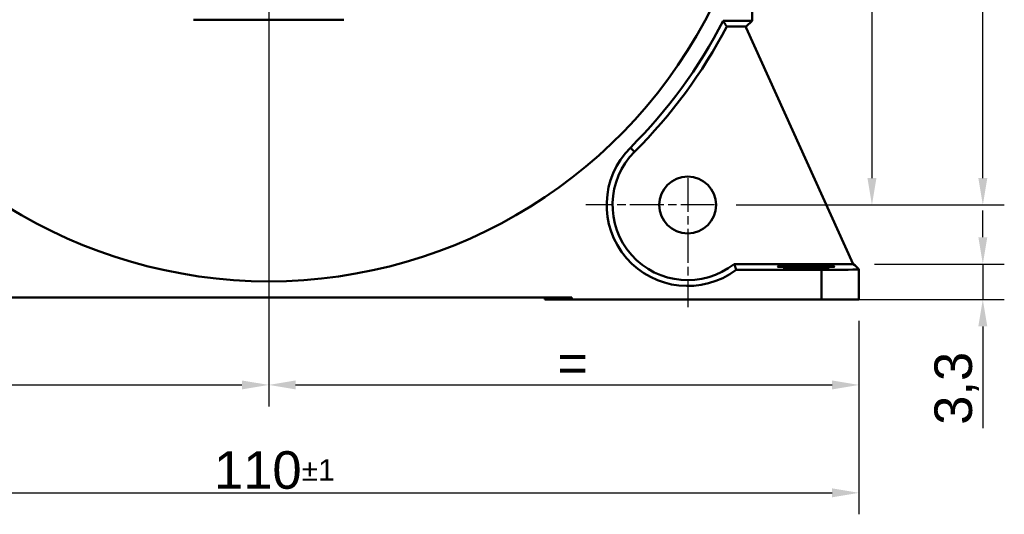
# Model space of a CAD drawing. Header units: millimetres. Extents: x 28 to 267, y 57 to 278.
# Tile 3 of 5: x 80 to 171, y 141 to 187. Entities that reach past the tile are written whole.
import ezdxf

# ---------------------------------------------------------------- set-up
doc = ezdxf.new("R2010")
doc.units = ezdxf.units.MM
doc.linetypes.add('CHAIN', pattern=[0.3543, 0.2362, -0.0295, 0.0591, -0.0295])
doc.linetypes.add('LONG_DASH_DOTTED', pattern=[0.3001, 0.2362, -0.0295, 0.0049, -0.0295])
for name, color, linetype, lineweight in [('Arêtes tangentes visibles(GABARIT)', 7, 'Continuous', 50), ('Arêtes visibles(GABARIT)', 7, 'Continuous', 50), ('Cotes(GABARIT)', 7, 'Continuous', 25), ('Marque de centre(GABARIT)', 7, 'LONG_DASH_DOTTED', 25)]:
    doc.layers.add(name, color=color, linetype=linetype, lineweight=lineweight)
doc.styles.add('Courant-BSI', font='arial.ttf')
doc.dimstyles.new('MS-Relais', dxfattribs={"dimtxt": 3.5, "dimasz": 2.5, "dimexe": 2, "dimexo": 2, "dimgap": 0.3, "dimtad": 1, "dimtoh": 1, "dimrnd": 1e-08, "dimtxsty": 'Courant-BSI', "dimcen": 0.09, "dimdle": 6, "dimclrd": 7, "dimclre": 7, "dimclrt": 7, "dimazin": 2, "dimtfac": 0.571429, "dimtmove": 0, "dimatfit": 3, "dimfxl": 1, "dimtolj": 1, "dimlwd": 25, "dimlwe": 25, "dimarcsym": 0})

# ---------------------------------------------------------------- blocks, each defined once
blk = doc.blocks.new('*D20')
at = {"layer": 'Cotes(GABARIT)', "color": 7, "linetype": 'Continuous', "lineweight": 25}
for p, q in [((169.372, 166.909), (169.372, 169.409)), ((159.303, 164.409), (171.372, 164.409)), ((169.372, 164.409), (169.372, 161.109)), ((156.339, 161.109), (171.372, 161.109)), ((169.372, 158.609), (169.372, 149.139))]:
    blk.add_line(p, q, dxfattribs=at)
at = {"layer": 'Cotes(GABARIT)', "color": 7, "linetype": 'Continuous'}
for points in [[(168.955, 166.909), (169.788, 166.909), (169.372, 164.409)], [(168.955, 158.609), (169.788, 158.609), (169.372, 161.109)]]:
    blk.add_solid(points, dxfattribs=at)
at = {"layer": 'Defpoints', "color": 0, "linetype": 'Continuous'}
for p in [(157.303, 164.409), (154.339, 161.109), (169.372, 161.109)]:
    blk.add_point(p, dxfattribs=at)
at = {"layer": 'Cotes(GABARIT)', "color": 7, "linetype": 'Continuous', "lineweight": 25, "insert": (164.865, 149.439), "char_height": 3.5, "attachment_point": 1, "rotation": 90, "style": 'Courant-BSI'}
blk.add_mtext('\\A1;3,3', dxfattribs=at)
blk = doc.blocks.new('*D21')
at = {"layer": 'Cotes(GABARIT)', "color": 7, "linetype": 'Continuous', "lineweight": 25}
for p, q in [((154.401, 208.909), (161.051, 208.909)), ((159.051, 206.409), (159.051, 172.409)), ((146.401, 169.909), (161.051, 169.909))]:
    blk.add_line(p, q, dxfattribs=at)
at = {"layer": 'Cotes(GABARIT)', "color": 7, "linetype": 'Continuous'}
for points in [[(158.634, 206.409), (159.467, 206.409), (159.051, 208.909)], [(158.634, 172.409), (159.467, 172.409), (159.051, 169.909)]]:
    blk.add_solid(points, dxfattribs=at)
at = {"layer": 'Defpoints', "color": 0, "linetype": 'Continuous'}
for p in [(152.401, 208.909), (144.401, 169.909), (159.051, 169.909)]:
    blk.add_point(p, dxfattribs=at)
at = {"layer": 'Cotes(GABARIT)', "color": 7, "linetype": 'Continuous', "lineweight": 25, "insert": (155.251, 187.438), "char_height": 3.5, "attachment_point": 1, "rotation": 90, "style": 'Courant-BSI'}
blk.add_mtext('\\A1; =', dxfattribs=at)
blk = doc.blocks.new('*D29')
at = {"layer": 'Cotes(GABARIT)', "color": 7, "linetype": 'Continuous', "lineweight": 25}
for p, q in [((149.051, 247.909), (171.372, 247.909)), ((169.372, 172.409), (169.372, 245.409)), ((146.401, 169.909), (171.372, 169.909))]:
    blk.add_line(p, q, dxfattribs=at)
at = {"layer": 'Cotes(GABARIT)', "color": 7, "linetype": 'Continuous'}
for points in [[(168.955, 245.409), (169.788, 245.409), (169.372, 247.909)], [(168.955, 172.409), (169.788, 172.409), (169.372, 169.909)]]:
    blk.add_solid(points, dxfattribs=at)
at = {"layer": 'Defpoints', "color": 0, "linetype": 'Continuous'}
for p in [(147.051, 247.909), (169.372, 247.909), (144.401, 169.909)]:
    blk.add_point(p, dxfattribs=at)
at = {"layer": 'Cotes(GABARIT)', "color": 7, "linetype": 'Continuous', "lineweight": 25, "insert": (165.162, 203.66), "char_height": 3.5, "attachment_point": 1, "rotation": 90, "style": 'Courant-BSI'}
blk.add_mtext('\\A1;78{\\H2.000000;±0,3}', dxfattribs=at)
blk = doc.blocks.new('*D35')
at = {"layer": 'Cotes(GABARIT)', "color": 7, "linetype": 'Continuous', "lineweight": 25}
for p, q in [((47.962, 159.109), (47.962, 141.109)), ((157.839, 159.109), (157.839, 141.109)), ((50.462, 143.109), (155.339, 143.109))]:
    blk.add_line(p, q, dxfattribs=at)
at = {"layer": 'Cotes(GABARIT)', "color": 7, "linetype": 'Continuous'}
for points in [[(50.462, 143.525), (50.462, 142.692), (47.962, 143.109)], [(155.339, 143.525), (155.339, 142.692), (157.839, 143.109)]]:
    blk.add_solid(points, dxfattribs=at)
at = {"layer": 'Defpoints', "color": 0, "linetype": 'Continuous'}
for p in [(47.962, 161.109), (157.839, 161.109), (157.839, 143.109)]:
    blk.add_point(p, dxfattribs=at)
at = {"layer": 'Cotes(GABARIT)', "color": 7, "linetype": 'Continuous', "lineweight": 25, "insert": (97.801, 146.983), "char_height": 3.5, "attachment_point": 1, "style": 'Courant-BSI'}
blk.add_mtext('\\A1;110{\\H2.000000;±1}', dxfattribs=at)
blk = doc.blocks.new('*D36')
at = {"layer": 'Cotes(GABARIT)', "color": 7, "linetype": 'Continuous', "lineweight": 25}
for p, q in [((102.901, 204.409), (102.901, 151.154)), ((47.962, 159.109), (47.962, 151.154)), ((50.462, 153.154), (100.401, 153.154))]:
    blk.add_line(p, q, dxfattribs=at)
at = {"layer": 'Cotes(GABARIT)', "color": 7, "linetype": 'Continuous'}
for points in [[(50.462, 153.57), (50.462, 152.737), (47.962, 153.154)], [(100.401, 153.57), (100.401, 152.737), (102.901, 153.154)]]:
    blk.add_solid(points, dxfattribs=at)
at = {"layer": 'Defpoints', "color": 0, "linetype": 'Continuous'}
for p in [(102.901, 206.409), (47.962, 161.109), (102.901, 153.154)]:
    blk.add_point(p, dxfattribs=at)
at = {"layer": 'Cotes(GABARIT)', "color": 7, "linetype": 'Continuous', "lineweight": 25, "insert": (73.461, 156.954), "char_height": 3.5, "attachment_point": 1, "style": 'Courant-BSI'}
blk.add_mtext('\\A1; =', dxfattribs=at)
blk = doc.blocks.new('*D37')
at = {"layer": 'Cotes(GABARIT)', "color": 7, "linetype": 'Continuous', "lineweight": 25}
for p, q in [((102.901, 204.409), (102.901, 151.154)), ((157.839, 159.109), (157.839, 151.154)), ((105.401, 153.154), (155.339, 153.154))]:
    blk.add_line(p, q, dxfattribs=at)
at = {"layer": 'Cotes(GABARIT)', "color": 7, "linetype": 'Continuous'}
for points in [[(105.401, 153.57), (105.401, 152.737), (102.901, 153.154)], [(155.339, 153.57), (155.339, 152.737), (157.839, 153.154)]]:
    blk.add_solid(points, dxfattribs=at)
at = {"layer": 'Defpoints', "color": 0, "linetype": 'Continuous'}
for p in [(102.901, 206.409), (157.839, 161.109), (157.839, 153.154)]:
    blk.add_point(p, dxfattribs=at)
at = {"layer": 'Cotes(GABARIT)', "color": 7, "linetype": 'Continuous', "lineweight": 25, "insert": (128.399, 156.954), "char_height": 3.5, "attachment_point": 1, "style": 'Courant-BSI'}
blk.add_mtext('\\A1; =', dxfattribs=at)
blk = doc.blocks.new('*D38')
at = {"layer": 'Cotes(GABARIT)', "color": 7, "linetype": 'Continuous', "lineweight": 25}
for p, q in [((98.401, 208.909), (30.326, 208.909)), ((32.326, 206.409), (32.326, 163.609)), ((49.462, 161.109), (30.326, 161.109))]:
    blk.add_line(p, q, dxfattribs=at)
at = {"layer": 'Cotes(GABARIT)', "color": 7, "linetype": 'Continuous'}
for points in [[(31.91, 206.409), (32.743, 206.409), (32.326, 208.909)], [(31.91, 163.609), (32.743, 163.609), (32.326, 161.109)]]:
    blk.add_solid(points, dxfattribs=at)
at = {"layer": 'Defpoints', "color": 0, "linetype": 'Continuous'}
for p in [(100.401, 208.909), (32.326, 161.109), (51.462, 161.109)]:
    blk.add_point(p, dxfattribs=at)
at = {"layer": 'Cotes(GABARIT)', "color": 7, "linetype": 'Continuous', "lineweight": 25, "insert": (27.82, 177.636), "char_height": 3.5, "attachment_point": 1, "rotation": 90, "style": 'Courant-BSI'}
blk.add_mtext('\\A1;47,8{\\H2.000000;±0,3}', dxfattribs=at)

msp = doc.modelspace()

# ---------------------------------------------------------------- linework, layer by layer
at = {"layer": 'Arêtes tangentes visibles(GABARIT)'}
for p, q in [((136.5658, 175.2436), (136.9509, 174.8585)), ((152.9006, 164.3633), (152.9006, 164.29)), ((152.9006, 164.2071), (152.9006, 164.1146)), ((152.9006, 164.0317), (152.9006, 163.9584)), ((154.339, 163.8641), (154.339, 161.1087))]:
    msp.add_line(p, q, dxfattribs=at)
at = {"layer": 'Arêtes visibles(GABARIT)'}
for p, q in [((147.9006, 195.3441), (147.9006, 187.0571)), ((95.9004, 187.1587), (109.9009, 187.1587)), ((145.1995, 187.0571), (147.9006, 187.0571)), ((147.9006, 187.0571), (147.356, 186.5125)), ((145.269, 186.9428), (145.2892, 186.9096)), ((145.3698, 186.7769), (145.3898, 186.7438)), ((145.4703, 186.611), (145.4902, 186.5781)), ((145.4902, 186.5781), (145.5298, 186.5125)), ((145.5298, 186.5125), (147.356, 186.5125)), ((147.356, 186.5125), (147.356, 186.395)), ((147.356, 186.395), (157.3029, 164.4087)), ((157.3029, 164.4087), (146.2308, 164.4087)), ((146.2624, 164.317), (146.2557, 164.3364)), ((146.3191, 164.1512), (146.3125, 164.1705)), ((157.3029, 164.4087), (157.4527, 164.3121)), ((157.8385, 163.9263), (157.4527, 164.3121)), ((146.375, 163.9854), (146.3685, 164.0046)), ((154.339, 163.8641), (146.4155, 163.8641)), ((157.839, 161.1087), (157.839, 163.9252)), ((74.7006, 161.3087), (131.1006, 161.3087)), ((128.6006, 161.1087), (128.6006, 161.3087)), ((128.6006, 161.1087), (131.1006, 161.1087)), ((131.1006, 161.3087), (131.1006, 161.1087)), ((154.339, 161.1087), (131.1006, 161.1087)), ((157.839, 161.1087), (154.339, 161.1087))]:
    msp.add_line(p, q, dxfattribs=at)
at = {"layer": 'Arêtes visibles(GABARIT)', "flags": 128}
for points in [[(145.1995, 187.0571), (145.2024, 187.0523), (145.2053, 187.0476), (145.2082, 187.0428), (145.2111, 187.0381), (145.214, 187.0333), (145.2169, 187.0285), (145.2198, 187.0238), (145.2227, 187.019), (145.2256, 187.0143), (145.2285, 187.0095), (145.2314, 187.0047), (145.2343, 187), (145.2372, 186.9952), (145.2401, 186.9904), (145.243, 186.9857), (145.2459, 186.9809), (145.2488, 186.9762), (145.2517, 186.9714), (145.2546, 186.9666), (145.2575, 186.9619), (145.2604, 186.9571), (145.2633, 186.9523), (145.2661, 186.9476), (145.269, 186.9428)], [(145.2892, 186.9096), (145.2926, 186.9041), (145.2959, 186.8986), (145.2993, 186.893), (145.3026, 186.8875), (145.306, 186.882), (145.3094, 186.8765), (145.3127, 186.8709), (145.3161, 186.8654), (145.3194, 186.8599), (145.3228, 186.8544), (145.3261, 186.8488), (145.3295, 186.8433), (145.3329, 186.8378), (145.3362, 186.8322), (145.3396, 186.8267), (145.3429, 186.8212), (145.3463, 186.8156), (145.3496, 186.8101), (145.353, 186.8046), (145.3563, 186.7991), (145.3597, 186.7935), (145.3631, 186.788), (145.3664, 186.7825), (145.3698, 186.7769)], [(145.3898, 186.7438), (145.3932, 186.7383), (145.3965, 186.7328), (145.3999, 186.7272), (145.4032, 186.7217), (145.4066, 186.7162), (145.4099, 186.7107), (145.4133, 186.7051), (145.4166, 186.6996), (145.42, 186.6941), (145.4233, 186.6885), (145.4267, 186.683), (145.43, 186.6775), (145.4334, 186.6719), (145.4368, 186.6664), (145.4401, 186.6609), (145.4435, 186.6553), (145.4468, 186.6498), (145.4502, 186.6443), (145.4535, 186.6387), (145.4569, 186.6332), (145.4602, 186.6277), (145.4636, 186.6221), (145.4669, 186.6166), (145.4703, 186.611)], [(146.2557, 164.3364), (146.2547, 164.3394), (146.2537, 164.3424), (146.2526, 164.3455), (146.2516, 164.3485), (146.2505, 164.3515), (146.2495, 164.3545), (146.2485, 164.3575), (146.2474, 164.3606), (146.2464, 164.3636), (146.2453, 164.3666), (146.2443, 164.3696), (146.2433, 164.3726), (146.2422, 164.3756), (146.2412, 164.3786), (146.2401, 164.3817), (146.2391, 164.3847), (146.238, 164.3877), (146.237, 164.3907), (146.236, 164.3937), (146.2349, 164.3967), (146.2339, 164.3997), (146.2328, 164.4027), (146.2318, 164.4057), (146.2308, 164.4087)], [(146.3125, 164.1705), (146.3104, 164.1767), (146.3083, 164.1828), (146.3062, 164.1889), (146.3042, 164.195), (146.3021, 164.2012), (146.3, 164.2073), (146.2979, 164.2134), (146.2958, 164.2195), (146.2937, 164.2256), (146.2916, 164.2317), (146.2896, 164.2379), (146.2875, 164.244), (146.2854, 164.2501), (146.2833, 164.2562), (146.2812, 164.2623), (146.2791, 164.2683), (146.277, 164.2744), (146.2749, 164.2805), (146.2729, 164.2866), (146.2708, 164.2927), (146.2687, 164.2988), (146.2666, 164.3048), (146.2645, 164.3109), (146.2624, 164.317)], [(146.3685, 164.0046), (146.3665, 164.0108), (146.3644, 164.0169), (146.3624, 164.0231), (146.3603, 164.0292), (146.3582, 164.0353), (146.3562, 164.0414), (146.3541, 164.0476), (146.3521, 164.0537), (146.35, 164.0598), (146.3479, 164.0659), (146.3459, 164.072), (146.3438, 164.0781), (146.3417, 164.0842), (146.3397, 164.0903), (146.3376, 164.0964), (146.3356, 164.1025), (146.3335, 164.1086), (146.3314, 164.1147), (146.3294, 164.1208), (146.3273, 164.1269), (146.3253, 164.133), (146.3232, 164.1391), (146.3211, 164.1451), (146.3191, 164.1512)], [(146.4155, 163.8641), (146.4138, 163.8692), (146.4121, 163.8743), (146.4104, 163.8794), (146.4087, 163.8844), (146.407, 163.8895), (146.4054, 163.8946), (146.4037, 163.8996), (146.402, 163.9047), (146.4003, 163.9097), (146.3986, 163.9148), (146.3969, 163.9199), (146.3952, 163.9249), (146.3935, 163.93), (146.3919, 163.935), (146.3902, 163.9401), (146.3885, 163.9451), (146.3868, 163.9502), (146.3851, 163.9552), (146.3834, 163.9603), (146.3817, 163.9653), (146.3801, 163.9703), (146.3784, 163.9754), (146.3767, 163.9804), (146.375, 163.9854)]]:
    msp.add_lwpolyline(points, dxfattribs=at)
at = {"layer": 'Arêtes visibles(GABARIT)'}
msp.add_circle((141.9006, 169.9087), 2.65, dxfattribs=at)
for centre, radius, start, end in [((102.9006, 208.9087), 46.1095, 206.191375, 333.808625), ((102.9006, 208.9087), 46.1095, 206.191375, 333.808625), ((102.9006, 208.9087), 47.6097, 315, 332.679097), ((102.9006, 208.9087), 48.1543, 315, 332.283797), ((141.9006, 169.9087), 7.5446, 135, 306.756852), ((141.9006, 169.9087), 7, 135, 308.213211)]:
    msp.add_arc(centre, radius, start, end, dxfattribs=at)
for centre, major_axis in [((152.9006, 164.1609), (-2.65, 0)), ((152.9006, 164.3267), (-2.1, 0)), ((152.9006, 163.995), (-2.1, 0))]:
    msp.add_ellipse(centre, major_axis=major_axis, ratio=0.0174551, dxfattribs=at)
msp.add_ellipse((154.339, 163.9252), major_axis=(-3.5, 0), ratio=0.0174551, start_param=1.5707963, end_param=3.1590459, dxfattribs=at)
at = {"layer": 'Marque de centre(GABARIT)', "linetype": 'CHAIN', "ltscale": 13.334389}
for p, q in [((141.9006, 172.4087), (141.9006, 160.4087)), ((144.4006, 169.9087), (132.4006, 169.9087))]:
    msp.add_line(p, q, dxfattribs=at)

# ---------------------------------------------------------------- dimensions: what is measured, and where the dimension line sits
at = {"layer": 'Cotes(GABARIT)', "color": 7, "linetype": 'Continuous', "lineweight": 25}
for base, p1, p2, override, picture, middle in [((169.3717, 247.9087), (144.4006, 169.9087), (147.0506, 247.9087), {"dimgap": 0.3, "dimtoh": 0, "dimdec": 2, "dimtol": 1, "dimlim": 0, "dimtp": 0.3, "dimtm": 0.3, "dimtdec": 2, "dimtofl": 0, "dimatfit": 1}, '*D29', (169.3717, 208.9087)), ((32.3263, 161.1087), (100.4006, 208.9087), (51.4623, 161.1087), {"dimgap": 0.3, "dimtoh": 0, "dimdec": 2, "dimtol": 1, "dimlim": 0, "dimtp": 0.3, "dimtm": 0.3, "dimtdec": 2, "dimtofl": 0, "dimatfit": 1}, '*D38', (32.3263, 185.0087)), ((169.3717, 161.1087), (157.3029, 164.4087), (154.339, 161.1087), {"dimtoh": 0, "dimdec": 2, "dimtp": 0, "dimtm": 0, "dimtdec": 2, "dimtofl": 1, "dimatfit": 1}, '*D20', (169.3717, 152.6239))]:
    dim = msp.add_linear_dim(base=base, p1=p1, p2=p2, angle=90, dimstyle='MS-Relais', override=override, dxfattribs=at)
    dim.commit()
    dim.dimension.update_dxf_attribs({"geometry": picture, "text_midpoint": middle, "dimtype": 160})
for base, p1, p2, angle, picture, middle in [((159.0506, 169.9087), (152.4006, 208.9087), (144.4006, 169.9087), 90, '*D21', (159.0506, 189.4087)), ((157.839, 153.1536), (102.9006, 206.4087), (157.839, 161.1087), 180, '*D37', (130.3698, 153.1536))]:
    dim = msp.add_linear_dim(base=base, p1=p1, p2=p2, angle=angle, text=' =', dimstyle='MS-Relais', override={"dimtoh": 0, "dimdec": 2, "dimtp": 0, "dimtm": 0, "dimtdec": 2, "dimtofl": 0, "dimatfit": 1}, dxfattribs=at)
    dim.commit()
    dim.dimension.update_dxf_attribs({"geometry": picture, "text_midpoint": middle, "dimtype": 160})
dim = msp.add_linear_dim(base=(102.9006, 153.1536), p1=(47.9623, 161.1087), p2=(102.9006, 206.4087), text=' =', dimstyle='MS-Relais', override={"dimtoh": 0, "dimdec": 2, "dimtp": 0, "dimtm": 0, "dimtdec": 2, "dimtofl": 0, "dimatfit": 1}, dxfattribs=at)
dim.commit()
dim.dimension.update_dxf_attribs({"geometry": '*D36', "text_midpoint": (75.4314, 153.1536), "dimtype": 160})
dim = msp.add_linear_dim(base=(157.839, 143.1087), p1=(47.9623, 161.1087), p2=(157.839, 161.1087), dimstyle='MS-Relais', override={"dimgap": 0.3, "dimtoh": 0, "dimdec": 0, "dimtol": 1, "dimlim": 0, "dimtp": 1, "dimtm": 1, "dimtdec": 2, "dimtofl": 0, "dimatfit": 1}, dxfattribs=at)
dim.commit()
dim.dimension.update_dxf_attribs({"geometry": '*D35', "text_midpoint": (102.9006, 143.1087), "dimtype": 160})

doc.saveas('drawing.dxf')
